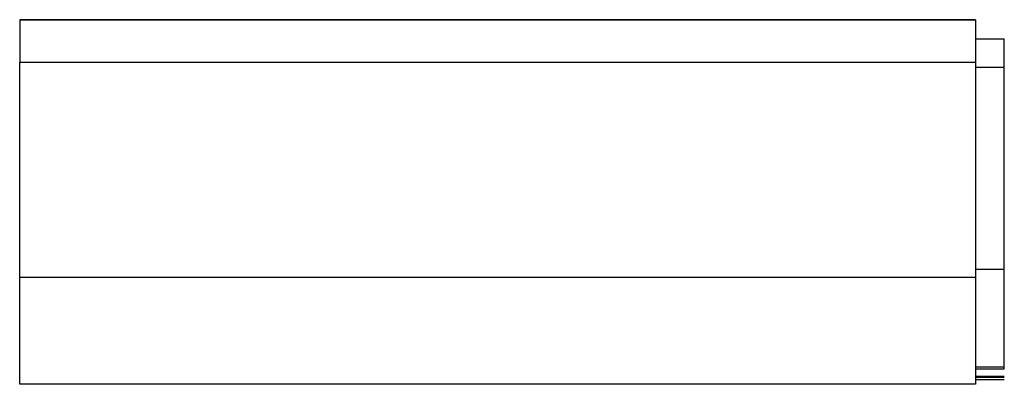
# Model space of a CAD drawing. Header units: millimetres. Extents: x 6 to 273, y 6 to 210.
# Tile 7 of 13: x 211.24 to 216.39, y 107.08 to 108.99. Entities that reach past the tile are written whole.
import ezdxf

# ---------------------------------------------------------------- set-up
doc = ezdxf.new("R2010")
doc.units = ezdxf.units.MM

msp = doc.modelspace()

# ---------------------------------------------------------------- linework, layer by layer
for p, q in [((211.2397, 108.9858), (216.2397, 108.9858)), ((211.2397, 108.9858), (211.6335, 108.9858)), ((212.1147, 108.9858), (211.2397, 108.9858)), ((211.6335, 108.9858), (211.2397, 108.9858)), ((211.7397, 108.9858), (212.0397, 108.9858)), ((211.7397, 108.9858), (211.7397, 108.9858)), ((212.0397, 108.9858), (211.7397, 108.9858)), ((211.8397, 108.9858), (211.8397, 108.9858)), ((212.0397, 108.9858), (212.0397, 108.9858)), ((212.0397, 108.9858), (212.0397, 108.9858)), ((215.5889, 108.9858), (212.0405, 108.9858)), ((212.0405, 108.9858), (215.5889, 108.9858)), ((215.3897, 108.9858), (212.2397, 108.9858)), ((216.2397, 108.9858), (215.5147, 108.9858)), ((215.5897, 108.9858), (215.8897, 108.9858)), ((215.5897, 108.9858), (215.5897, 108.9858)), ((215.5897, 108.9858), (215.5897, 108.9858)), ((215.8897, 108.9858), (215.5897, 108.9858)), ((215.7897, 108.9858), (215.7897, 108.9858)), ((215.8897, 108.9858), (215.8897, 108.9858)), ((215.9897, 108.9858), (215.9897, 108.9858)), ((216.2397, 108.8858), (216.3897, 108.8858)), ((216.2397, 108.8858), (216.3897, 108.8858)), ((211.2397, 108.7634), (216.2397, 108.7634)), ((211.2397, 107.6378), (211.2397, 108.7634)), ((216.2397, 108.7634), (216.2397, 107.6378)), ((216.2397, 108.7375), (216.3897, 108.7375)), ((216.3897, 107.6808), (216.3897, 108.7375)), ((216.2397, 107.6378), (211.2397, 107.6378)), ((211.2397, 107.0787), (211.2397, 107.6378)), ((216.2397, 107.6808), (216.3897, 107.6808)), ((216.2397, 107.6378), (216.2397, 107.0787)), ((216.3897, 107.1709), (216.3897, 107.6808)), ((216.2397, 107.1709), (216.3897, 107.1709)), ((216.2397, 107.1597), (216.3897, 107.1597)), ((216.2397, 107.1209), (216.3897, 107.1209)), ((216.3897, 107.1597), (216.3897, 107.1709)), ((216.2397, 107.0787), (211.2397, 107.0787)), ((216.2397, 107.1154), (216.3897, 107.1154)), ((216.2397, 107.1043), (216.3897, 107.1043))]:
    msp.add_line(p, q)
for points, knots in [([(211.2397, 108.9858), (211.2397, 108.9857), (211.2397, 108.9635), (211.2397, 108.8838), (211.2397, 108.8266), (211.2397, 108.7634)], [0, 0, 0, 0, 0.5, 0.5, 1, 1, 1, 1]), ([(215.9897, 108.9858), (215.9889, 108.9858), (215.9873, 108.9858), (215.9742, 108.9858), (215.9533, 108.9858), (215.9237, 108.9858), (215.8657, 108.9858), (215.7571, 108.9858), (215.5674, 108.9858), (215.33, 108.9858), (214.9646, 108.9858), (214.4272, 108.9858), (213.8209, 108.9858), (213.3196, 108.9858), (212.9373, 108.9858), (212.5661, 108.9858), (212.2572, 108.9858), (212.0084, 108.9858), (211.8112, 108.9858), (211.6928, 108.9858), (211.6335, 108.9858)], [0, 0, 0, 0, 0.024543, 0.048971, 0.073365, 0.097807, 0.122379, 0.18625, 0.250212, 0.314083, 0.378045, 0.500014, 0.621984, 0.685855, 0.749817, 0.813688, 0.87765, 0.918477, 0.959134, 1, 1, 1, 1]), ([(211.6335, 108.9858), (211.6687, 108.9858), (211.7391, 108.9858), (211.8517, 108.9858), (211.969, 108.9858), (212.0916, 108.9858), (212.2869, 108.9858), (212.566, 108.9858), (212.9369, 108.9858), (213.3194, 108.9858), (213.8208, 108.9858), (214.4272, 108.9858), (214.9644, 108.9858), (215.3298, 108.9858), (215.5672, 108.9858), (215.7571, 108.9858), (215.8773, 108.9858), (215.9465, 108.9858), (215.983, 108.9858), (215.9875, 108.9858), (215.9897, 108.9858)], [0, 0, 0, 0, 0.024543, 0.048971, 0.073365, 0.097807, 0.122379, 0.18625, 0.250212, 0.314083, 0.378045, 0.500014, 0.621984, 0.685855, 0.749817, 0.813688, 0.87765, 0.918477, 0.959134, 1, 1, 1, 1]), ([(212.0405, 108.9858), (212.0271, 108.9858), (212.0009, 108.9858), (211.9631, 108.9858), (211.9284, 108.9858), (211.8882, 108.9858), (211.8476, 108.9858), (211.8424, 108.9858), (211.8397, 108.9858)], [0, 0, 0, 0, 0.127439, 0.250182, 0.373266, 0.501687, 0.750185, 1, 1, 1, 1]), ([(211.8397, 108.9858), (211.8404, 108.9858), (211.8417, 108.9858), (211.8533, 108.9858), (211.872, 108.9858), (211.9057, 108.9858), (211.9611, 108.9858), (212.014, 108.9858), (212.0405, 108.9858)], [0, 0, 0, 0, 0.126961, 0.24931, 0.372135, 0.500462, 0.749301, 1, 1, 1, 1]), ([(212.0397, 108.9858), (212.043, 108.9858), (212.0496, 108.9858), (212.0802, 108.9858), (212.1066, 108.9858), (212.1108, 108.9858)], [0, 0, 0, 0, 0.455994, 0.911988, 1, 1, 1, 1]), ([(212.2397, 108.9858), (212.2264, 108.9858), (212.2003, 108.9858), (212.1627, 108.9858), (212.1281, 108.9858), (212.0879, 108.9858), (212.0476, 108.9858), (212.0423, 108.9858), (212.0397, 108.9858)], [0, 0, 0, 0, 0.1272, 0.249746, 0.3727, 0.501075, 0.749743, 1, 1, 1, 1]), ([(215.5897, 108.9858), (215.589, 108.9858), (215.5877, 108.9858), (215.5762, 108.9858), (215.5575, 108.9858), (215.524, 108.9858), (215.4688, 108.9858), (215.4161, 108.9858), (215.3897, 108.9858)], [0, 0, 0, 0, 0.1272, 0.249746, 0.3727, 0.501075, 0.749743, 1, 1, 1, 1]), ([(215.4987, 108.9858), (215.5099, 108.9858), (215.5437, 108.9858), (215.5802, 108.9858), (215.5865, 108.9858), (215.5897, 108.9858)], [0, 0, 0, 0, 0.2, 0.6, 1, 1, 1, 1]), ([(215.7897, 108.9858), (215.789, 108.9858), (215.7877, 108.9858), (215.7762, 108.9858), (215.7574, 108.9858), (215.7237, 108.9858), (215.6683, 108.9858), (215.6155, 108.9858), (215.5889, 108.9858)], [0, 0, 0, 0, 0.126961, 0.24931, 0.372135, 0.500462, 0.749301, 1, 1, 1, 1]), ([(215.5889, 108.9858), (215.6023, 108.9858), (215.6285, 108.9858), (215.6663, 108.9858), (215.701, 108.9858), (215.7413, 108.9858), (215.7818, 108.9858), (215.7871, 108.9858), (215.7897, 108.9858)], [0, 0, 0, 0, 0.127439, 0.250182, 0.373266, 0.501687, 0.750185, 1, 1, 1, 1]), ([(216.2397, 108.9858), (216.2397, 108.985), (216.2397, 108.9836), (216.2397, 108.9714), (216.2397, 108.9517), (216.2397, 108.916), (216.2397, 108.8563), (216.2397, 108.7945), (216.2397, 108.7634)], [0, 0, 0, 0, 0.12633, 0.2496062, 0.3732738, 0.5007467, 0.7496065, 1, 1, 1, 1]), ([(216.3897, 108.7375), (216.3897, 108.7796), (216.3897, 108.8178), (216.3897, 108.8709), (216.3897, 108.8857), (216.3897, 108.8858)], [0, 0, 0, 0, 0.5, 0.5, 1, 1, 1, 1])]:
    msp.add_open_spline(points, degree=3, knots=knots)

doc.saveas('drawing.dxf')
